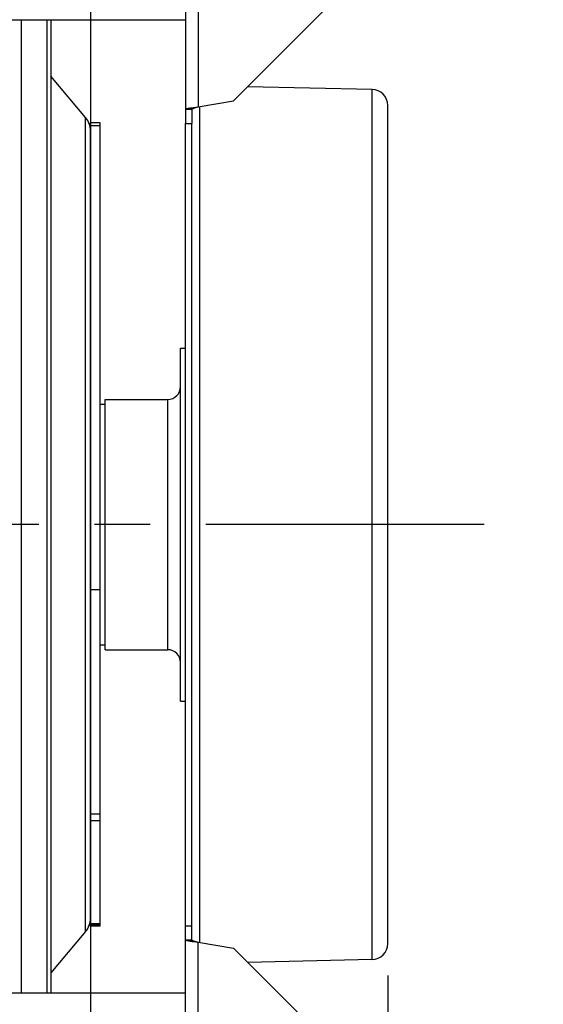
# Model space of a CAD drawing. Extents: x 0 to 420, y 0 to 297.
# Tile 7 of 14: x 226 to 242, y 80 to 110. Entities that reach past the tile are written whole.
import ezdxf

# ---------------------------------------------------------------- set-up
doc = ezdxf.new("R2010")
doc.units = 0
doc.header["$LTSCALE"] = 23.1
doc.linetypes.add('CENTER', pattern=[0.6, 0.375, -0.075, 0.075, -0.075])
doc.layers.get('0').update_dxf_attribs({"linetype": 'CONTINUOUS'})
for name, color, linetype in [('110528_DXF_CONTINUOUS_LINE', 7, 'CONTINUOUS'), ('110528_DXF_DIMENSION', 7, 'CONTINUOUS'), ('110534_DXF_DIMENSION', 7, 'CONTINUOUS'), ('110536_DXF_CONTINUOUS_LINE', 7, 'CONTINUOUS'), ('110618_DXF_CONTINUOUS_LINE', 7, 'CONTINUOUS'), ('110801_DXF_CONTINUOUS_LINE', 7, 'CONTINUOUS'), ('111735_DXF_CONTINUOUS_LINE', 7, 'CONTINUOUS'), ('111736_DXF_CONTINUOUS_LINE', 7, 'CONTINUOUS'), ('ASE_65-75-5_DXF_DIMENSION', 7, 'CONTINUOUS'), ('ASE_65_75_5_DXF_AXIS', 7, 'CONTINUOUS'), ('SPRING_DUMMYDXF_CONTINUOUS', 7, 'CONTINUOUS')]:
    doc.layers.add(name, color=color, linetype=linetype)
doc.styles.get("Standard").update_dxf_attribs({"font": 'txt', "width": 0.7})
doc.dimstyles.new('DIMSTYLE_1', dxfattribs={"dimtxt": 3.5, "dimasz": 3, "dimexe": 1.5, "dimexo": 1, "dimgap": 0.875, "dimtad": 1, "dimdec": 0, "dimlfac": 10, "dimtxsty": 'STANDARD', "dimblk": '_ARROW_FILLED', "dimblk1": '_ARROW_FILLED', "dimblk2": '_ARROW_FILLED', "dimcen": 0.09, "dimazin": 3, "dimtp": 0.8, "dimtm": 0.8, "dimtfac": 1, "dimtdec": 0, "dimtofl": 0, "dimtmove": 0, "dimatfit": 3, "dimtolj": 1})
doc.dimstyles.new('DIMSTYLE_2', dxfattribs={"dimtxt": 3.5, "dimasz": 3, "dimexe": 1.5, "dimexo": 1, "dimgap": 0.875, "dimtad": 1, "dimdec": 3, "dimlfac": 10, "dimtxsty": 'STANDARD', "dimblk": '_ARROW_FILLED', "dimblk1": '_ARROW_FILLED', "dimblk2": '_ARROW_FILLED', "dimcen": 0.09, "dimazin": 3, "dimtp": 0.8, "dimtm": 0.8, "dimtfac": 1, "dimtdec": 3, "dimtofl": 0, "dimtmove": 0, "dimatfit": 3, "dimtolj": 1})

# ---------------------------------------------------------------- blocks, each defined once
blk = doc.blocks.new('_ARROW_FILLED')
at = {"color": 0, "linetype": 'BYBLOCK'}
blk.add_solid([(0, 0), (-1, 0.167), (-1, -0.167)], dxfattribs=at)
blk = doc.blocks.new('*D2')
at = {"layer": 'ASE_65-75-5_DXF_DIMENSION', "color": 2, "linetype": 'CONTINUOUS'}
for p, q in [((236.857, 122.131), (261.157, 122.131)), ((259.657, 122.131), (259.657, 94.704)), ((259.657, 67.278), (259.657, 94.704)), ((236.857, 67.278), (261.157, 67.278))]:
    blk.add_line(p, q, dxfattribs=at)
at = {"layer": 'ASE_65-75-5_DXF_DIMENSION', "color": 2, "linetype": 'CONTINUOUS', "xscale": 3, "yscale": 3, "zscale": 3}
for p, rotation in [((259.657, 122.131), 90), ((259.657, 67.278), 270)]:
    blk.add_blockref('_ARROW_FILLED', p, dxfattribs=dict(at, rotation=rotation))
at = {"layer": 'ASE_65-75-5_DXF_DIMENSION', "color": 2, "linetype": 'CONTINUOUS', "insert": (255.282, 94.704), "char_height": 3.5, "width": 12, "attachment_point": 2, "rotation": 90}
blk.add_mtext('549', dxfattribs=at)
blk = doc.blocks.new('*D3')
at = {"layer": 'ASE_65-75-5_DXF_DIMENSION', "color": 2, "linetype": 'CONTINUOUS'}
for p, q in [((152.307, 85.829), (152.307, 29.661)), ((237.657, 80.647), (237.657, 29.661)), ((152.307, 31.161), (194.982, 31.161)), ((237.657, 31.161), (194.982, 31.161))]:
    blk.add_line(p, q, dxfattribs=at)
at = {"layer": 'ASE_65-75-5_DXF_DIMENSION', "color": 2, "linetype": 'CONTINUOUS', "xscale": 3, "yscale": 3, "zscale": 3, "rotation": 180}
blk.add_blockref('_ARROW_FILLED', (152.307, 31.161), dxfattribs=at)
at = {"layer": 'ASE_65-75-5_DXF_DIMENSION', "color": 2, "linetype": 'CONTINUOUS', "xscale": 3, "yscale": 3, "zscale": 3}
blk.add_blockref('_ARROW_FILLED', (237.657, 31.161), dxfattribs=at)
at = {"layer": 'ASE_65-75-5_DXF_DIMENSION', "color": 2, "linetype": 'CONTINUOUS', "insert": (194.982, 35.536), "char_height": 3.5, "width": 12, "attachment_point": 2}
blk.add_mtext('854', dxfattribs=at)
blk = doc.blocks.new('*D8')
at = {"layer": '110534_DXF_DIMENSION', "color": 2, "linetype": 'CONTINUOUS'}
for p, q in [((238.533, 120.204), (251.157, 120.204)), ((249.657, 120.204), (249.657, 94.704)), ((249.657, 69.204), (249.657, 94.704)), ((238.635, 69.204), (251.157, 69.204))]:
    blk.add_line(p, q, dxfattribs=at)
at = {"layer": '110534_DXF_DIMENSION', "color": 2, "linetype": 'CONTINUOUS', "xscale": 3, "yscale": 3, "zscale": 3}
for p, rotation in [((249.657, 120.204), 90), ((249.657, 69.204), 270)]:
    blk.add_blockref('_ARROW_FILLED', p, dxfattribs=dict(at, rotation=rotation))
at = {"layer": '110534_DXF_DIMENSION', "color": 2, "linetype": 'CONTINUOUS', "insert": (245.282, 94.704), "char_height": 3.5, "width": 10.875, "attachment_point": 2, "rotation": 90}
blk.add_mtext('510', dxfattribs=at)

msp = doc.modelspace()

# ---------------------------------------------------------------- linework, layer by layer
at = {"layer": '110528_DXF_CONTINUOUS_LINE', "color": 9, "linetype": 'CONTINUOUS'}
for p, q in [((226.24196, 110.43505), (226.24196, 80.1042)), ((228.25055, 82.02297), (228.25055, 107.38543))]:
    msp.add_line(p, q, dxfattribs=at)
at = {"layer": '110528_DXF_CONTINUOUS_LINE', "color": 7, "linetype": 'CONTINUOUS'}
msp.add_line((227.041, 110.43505), (227.041, 80.1042), dxfattribs=at)
at = {"layer": '110528_DXF_CONTINUOUS_LINE', "color": 3, "linetype": 'CONTINUOUS'}
for p, q in [((227.1709, 110.43505), (227.1709, 80.1042)), ((228.25055, 107.38543), (227.1709, 108.67211)), ((228.40263, 82.44078), (228.40263, 85.47389)), ((228.25055, 82.02297), (227.1709, 80.73629))]:
    msp.add_line(p, q, dxfattribs=at)
for centre, start, end in [((227.75263, 106.96762), 0, 40), ((227.75263, 82.44078), 320, 360)]:
    msp.add_arc(centre, 0.65, start, end, dxfattribs=at)
at = {"layer": '110528_DXF_DIMENSION', "color": 2, "linetype": 'CONTINUOUS'}
msp.add_line((228.40263, 135.95362), (228.40263, 53.45478), dxfattribs=at)
at = {"layer": '110536_DXF_CONTINUOUS_LINE', "color": 3, "linetype": 'CONTINUOUS'}
for p, q in [((231.35713, 117.89625), (231.35713, 107.2042)), ((235.85713, 110.90951), (232.85713, 107.90951)), ((231.75713, 107.71555), (232.85713, 107.90951)), ((231.35713, 71.51215), (231.35713, 107.2042)), ((231.75713, 81.69285), (232.85713, 81.49889)), ((235.85713, 78.49889), (232.85713, 81.49889))]:
    msp.add_line(p, q, dxfattribs=at)
at = {"layer": '110536_DXF_CONTINUOUS_LINE', "color": 9, "linetype": 'CONTINUOUS'}
for p, q in [((231.75713, 117.95645), (231.75713, 107.71555)), ((231.75713, 71.45195), (231.75713, 81.69285))]:
    msp.add_line(p, q, dxfattribs=at)
at = {"layer": '110536_DXF_CONTINUOUS_LINE', "color": 7, "linetype": 'CONTINUOUS'}
for p, q in [((231.35713, 107.64252), (231.55713, 107.64252)), ((231.55713, 107.64252), (231.55713, 107.2042)), ((231.35713, 107.2042), (231.55713, 107.2042)), ((231.55713, 81.76588), (231.55713, 107.2042)), ((231.35713, 82.2042), (231.55713, 82.2042)), ((231.35713, 81.76588), (231.55713, 81.76588))]:
    msp.add_line(p, q, dxfattribs=at)
at = {"layer": '110536_DXF_CONTINUOUS_LINE', "color": 3, "linetype": 'CONTINUOUS'}
for points in [[(231.35713, 107.64252), (231.35713, 107.6465), (231.36903, 107.65525), (231.39133, 107.66214), (231.42873, 107.67132), (231.50051, 107.68376), (231.61173, 107.69869), (231.70609, 107.70962), (231.75713, 107.71555)], [(231.35713, 81.76588), (231.35713, 81.7619), (231.36903, 81.75315), (231.39133, 81.74626), (231.42873, 81.73708), (231.50051, 81.72464), (231.61173, 81.70971), (231.70609, 81.69878), (231.75713, 81.69285)]]:
    msp.add_open_spline(points, degree=3, knots=[0, 0, 0, 0, 0.0290834, 0.08885385, 0.18164624, 0.30490852, 0.62429132, 1, 1, 1, 1], dxfattribs=at)
at = {"layer": '110536_DXF_CONTINUOUS_LINE', "color": 7, "linetype": 'CONTINUOUS'}
for points in [[(231.55713, 107.64252), (231.55713, 107.65044), (231.58014, 107.66753), (231.62115, 107.68118), (231.68445, 107.6989), (231.73158, 107.70961), (231.75713, 107.71555)], [(231.55713, 81.76588), (231.55713, 81.75796), (231.58014, 81.74087), (231.62115, 81.72722), (231.68445, 81.7095), (231.73158, 81.69879), (231.75713, 81.69285)]]:
    msp.add_open_spline(points, degree=3, knots=[0, 0, 0, 0, 0.1095964, 0.32647794, 0.63723776, 1, 1, 1, 1], dxfattribs=at)
at = {"layer": '110618_DXF_CONTINUOUS_LINE', "color": 7, "linetype": 'CONTINUOUS'}
for p, q in [((228.70263, 107.22171), (228.40263, 107.22171)), ((228.70263, 82.1867), (228.70263, 107.2217)), ((228.70263, 85.47389), (228.40263, 85.47389)), ((228.70263, 82.22361), (228.40263, 82.22361)), ((228.70263, 82.18669), (228.40263, 82.18669))]:
    msp.add_line(p, q, dxfattribs=at)
at = {"layer": '110618_DXF_CONTINUOUS_LINE', "color": 3, "linetype": 'CONTINUOUS'}
for p, q in [((228.40263, 85.47389), (228.40263, 107.2217)), ((228.40263, 82.1867), (228.40263, 82.44078))]:
    msp.add_line(p, q, dxfattribs=at)
at = {"layer": '110618_DXF_CONTINUOUS_LINE', "color": 9, "linetype": 'CONTINUOUS'}
for p, q in [((228.70263, 107.12908), (228.40263, 107.12908)), ((228.40263, 92.67656), (228.70263, 92.67656)), ((228.70263, 85.67794), (228.40263, 85.67794)), ((228.70263, 82.26575), (228.40263, 82.26575))]:
    msp.add_line(p, q, dxfattribs=at)
at = {"layer": '110801_DXF_CONTINUOUS_LINE', "color": 7, "linetype": 'CONTINUOUS'}
for p, q in [((159.15713, 110.43505), (231.35713, 110.43505)), ((231.35713, 80.1042), (159.15713, 80.1042))]:
    msp.add_line(p, q, dxfattribs=at)
at = {"layer": '111735_DXF_CONTINUOUS_LINE', "color": 7, "linetype": 'CONTINUOUS'}
for p, q in [((228.70263, 98.4542), (228.85713, 98.4542)), ((228.70263, 90.9542), (228.85713, 90.9542))]:
    msp.add_line(p, q, dxfattribs=at)
at = {"layer": '111736_DXF_CONTINUOUS_LINE', "color": 7, "linetype": 'CONTINUOUS'}
for p, q in [((231.20713, 100.2042), (231.35713, 100.2042)), ((231.20713, 89.20422), (231.20713, 100.20418)), ((228.85713, 98.6042), (230.80713, 98.6042)), ((228.85713, 90.8042), (228.85713, 98.6042)), ((228.85713, 90.8042), (230.80713, 90.8042)), ((231.20713, 89.2042), (231.35713, 89.2042))]:
    msp.add_line(p, q, dxfattribs=at)
at = {"layer": '111736_DXF_CONTINUOUS_LINE', "color": 9, "linetype": 'CONTINUOUS'}
msp.add_line((230.80713, 90.8042), (230.80713, 98.6042), dxfattribs=at)
at = {"layer": '111736_DXF_CONTINUOUS_LINE', "color": 7, "linetype": 'CONTINUOUS'}
for centre, start, end in [((230.80713, 99.0042), 270, 360), ((230.80713, 90.4042), 0, 90)]:
    msp.add_arc(centre, 0.4, start, end, dxfattribs=at)
at = {"layer": 'ASE_65_75_5_DXF_AXIS', "color": 7, "linetype": 'CENTER'}
msp.add_line((240.65713, 94.7042), (149.30713, 94.7042), dxfattribs=at)
at = {"layer": 'SPRING_DUMMYDXF_CONTINUOUS', "color": 7, "linetype": 'CONTINUOUS'}
for p, q in [((237.16824, 108.26177), (233.29545, 108.34783)), ((231.80713, 81.68404), (231.80713, 107.72436)), ((237.65713, 81.64651), (237.65713, 107.76189)), ((237.16824, 81.14663), (233.29545, 81.06057))]:
    msp.add_line(p, q, dxfattribs=at)
at = {"layer": 'SPRING_DUMMYDXF_CONTINUOUS', "color": 9, "linetype": 'CONTINUOUS'}
msp.add_line((237.16824, 81.14663), (237.16824, 108.26177), dxfattribs=at)
at = {"layer": 'SPRING_DUMMYDXF_CONTINUOUS', "color": 7, "linetype": 'CONTINUOUS'}
for centre, start, end in [((237.15713, 107.76189), 0, 88.72697), ((237.15713, 81.64651), 271.27303, 360)]:
    msp.add_arc(centre, 0.5, start, end, dxfattribs=at)

# ---------------------------------------------------------------- dimensions: what is measured, and where the dimension line sits
at = {"layer": '110534_DXF_DIMENSION', "color": 2, "linetype": 'CONTINUOUS'}
dim = msp.add_linear_dim(base=(249.65713, 69.2042), p1=(237.53329, 120.2042), p2=(237.63542, 69.2042), angle=270, dimstyle='DIMSTYLE_2', dxfattribs=at)
dim.commit()
dim.dimension.update_dxf_attribs({"geometry": '*D8', "text_midpoint": (249.65713, 94.2042), "dimtype": 160})
at = {"layer": 'ASE_65-75-5_DXF_DIMENSION', "color": 2, "linetype": 'CONTINUOUS'}
dim = msp.add_linear_dim(base=(259.65713, 67.27754), p1=(235.85713, 122.13085), p2=(235.85713, 67.27754), angle=270, dimstyle='DIMSTYLE_1', dxfattribs=at)
dim.commit()
dim.dimension.update_dxf_attribs({"geometry": '*D2', "text_midpoint": (259.65713, 94.2042), "dimtype": 160})
dim = msp.add_linear_dim(base=(237.6571279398, 31.1614742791), p1=(152.3071279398, 86.8291996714), p2=(237.6571279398, 81.6465083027), dimstyle='DIMSTYLE_1', dxfattribs=at)
dim.commit()
dim.dimension.update_dxf_attribs({"geometry": '*D3', "text_midpoint": (194.4821292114, 31.1614742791), "dimtype": 160})

doc.saveas('drawing.dxf')
